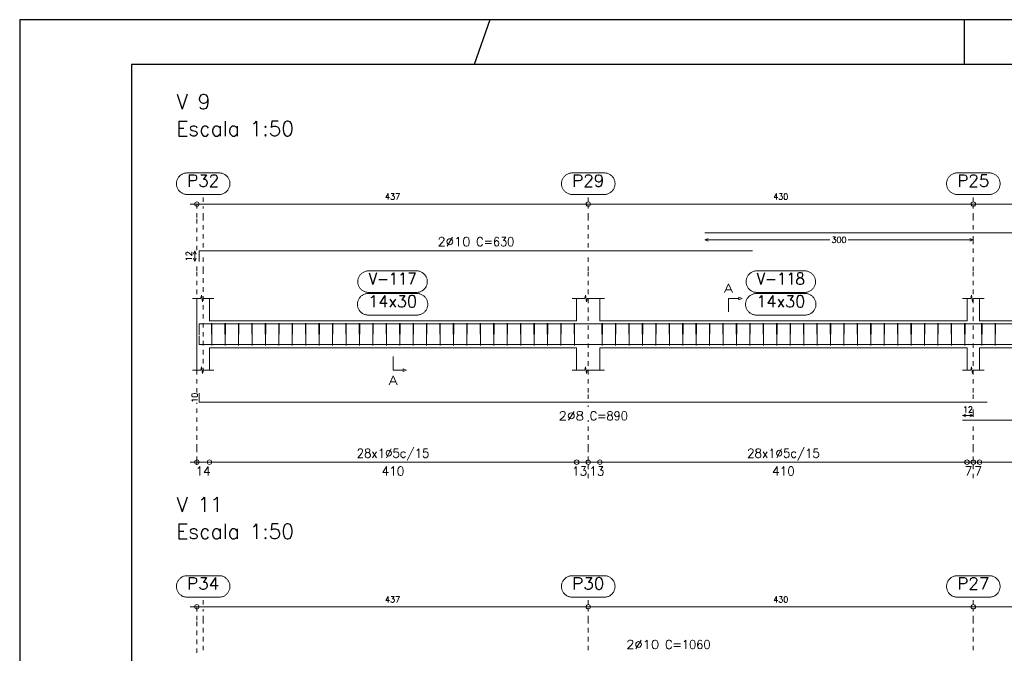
# Model space of a CAD drawing. Header units: millimetres. Extents: x -80 to 444, y 0 to 170.
# Tile 43 of 133: x 90 to 112, y 45 to 59. Entities that reach past the tile are written whole.
import ezdxf
from ezdxf.enums import TextEntityAlignment as Align

# ---------------------------------------------------------------- set-up
doc = ezdxf.new("R2010")
doc.units = ezdxf.units.MM
doc.linetypes.add('CYPE_PUNTO', pattern=[0.075, 0, -0.075])
for name, color, linetype, lineweight in [('ARM_COMPRIMENTOS', 3, 'Continuous', 0), ('ARM_DENTRO_VIGA', 4, 'Continuous', 15), ('ARM_ESTRIBOS', 3, 'Continuous', 0), ('ARM_TEXTOS', 3, 'Continuous', 0), ('COT_ARM', 3, 'Continuous', 0), ('COT_COTAS', 3, 'Continuous', 0), ('COT_EST', 3, 'Continuous', 0), ('COT_LIN_APOIOS', 2, 'CYPE_PUNTO', 0), ('COT_LIN_AUX_COTA', 2, 'CYPE_PUNTO', 0), ('MARCAS_PLANTA', 3, 'Continuous', 0), ('REF_NOME', 3, 'Continuous', 0), ('REF_REFERENCIA', 3, 'Continuous', 0), ('SEC_CONTORNOS', 2, 'Continuous', 9), ('TEXTO_COT_ARM', 3, 'Continuous', 0), ('TEXTO_REF_NOME', 3, 'Continuous', 0), ('TEXTO_REF_REFERENCIA', 3, 'Continuous', 0), ('TXT_COMP', 3, 'Continuous', 0), ('TXT_EST', 3, 'Continuous', 0)]:
    doc.layers.add(name, color=color, linetype=linetype, lineweight=lineweight)
doc.styles.add('CYPETXT', font='romans', dxfattribs={"height": 0.2})

msp = doc.modelspace()

# ---------------------------------------------------------------- linework, layer by layer
at = {"color": 1}
for p, q in [((100.5, 59.4), (100.1465, 58.4)), ((111.1, 58.4), (111.1, 59.4))]:
    msp.add_line(p, q, dxfattribs=at)
at = {"color": 2}
msp.add_lwpolyline([(90, 59.4), (90, 0), (174.1, 0), (174.1, 59.4)], close=True, dxfattribs=at)
at = {"color": 6}
msp.add_lwpolyline([(92.5, 58.4), (92.5, 1), (173.1, 1), (173.1, 58.4)], close=True, dxfattribs=at)
at = {"layer": 'ARM_COMPRIMENTOS'}
for p, q in [((93.908, 54.2341), (93.878, 54.1591)), ((93.908, 54.2341), (93.938, 54.1591)), ((93.908, 53.9941), (93.908, 54.2341)), ((93.908, 53.9941), (93.878, 54.0691)), ((93.908, 53.9941), (93.938, 54.0691))]:
    msp.add_line(p, q, dxfattribs=at)
at = {"layer": 'ARM_DENTRO_VIGA'}
for points in [[(105.298, 54.6341), (123.598, 54.6341)], [(94.008, 53.9941), (94.008, 54.2341), (106.368, 54.2341)], [(94.008, 52.3606), (94.008, 52.6006), (106.368, 52.6006)], [(105.298, 52.6006), (123.598, 52.6006)], [(94.008, 52.3386), (94.008, 52.1386), (111.608, 52.1386)], [(111.059, 52.1386), (128.759, 52.1386)], [(94.008, 51.0531), (94.008, 50.8531), (111.608, 50.8531)], [(111.059, 50.4531), (128.759, 50.4531)]]:
    msp.add_lwpolyline(points, dxfattribs=at)
at = {"layer": 'ARM_ESTRIBOS'}
for points in [[(94.294, 52.5716), (94.294, 52.6206), (94.289, 52.1206), (94.284, 52.6206), (94.284, 52.5906), (94.284, 52.5416)], [(94.594, 52.5716), (94.594, 52.6206), (94.589, 52.1206), (94.584, 52.6206), (94.584, 52.5906), (94.584, 52.5416)], [(94.894, 52.5716), (94.894, 52.6206), (94.889, 52.1206), (94.884, 52.6206), (94.884, 52.5906), (94.884, 52.5416)], [(95.194, 52.5716), (95.194, 52.6206), (95.189, 52.1206), (95.184, 52.6206), (95.184, 52.5906), (95.184, 52.5416)], [(95.494, 52.5716), (95.494, 52.6206), (95.489, 52.1206), (95.484, 52.6206), (95.484, 52.5906), (95.484, 52.5416)], [(95.794, 52.5716), (95.794, 52.6206), (95.789, 52.1206), (95.784, 52.6206), (95.784, 52.5906), (95.784, 52.5416)], [(96.094, 52.5716), (96.094, 52.6206), (96.089, 52.1206), (96.084, 52.6206), (96.084, 52.5906), (96.084, 52.5416)], [(96.394, 52.5716), (96.394, 52.6206), (96.389, 52.1206), (96.384, 52.6206), (96.384, 52.5906), (96.384, 52.5416)], [(96.694, 52.5716), (96.694, 52.6206), (96.689, 52.1206), (96.684, 52.6206), (96.684, 52.5906), (96.684, 52.5416)], [(96.994, 52.5716), (96.994, 52.6206), (96.989, 52.1206), (96.984, 52.6206), (96.984, 52.5906), (96.984, 52.5416)], [(97.294, 52.5716), (97.294, 52.6206), (97.289, 52.1206), (97.284, 52.6206), (97.284, 52.5906), (97.284, 52.5416)], [(97.594, 52.5716), (97.594, 52.6206), (97.589, 52.1206), (97.584, 52.6206), (97.584, 52.5906), (97.584, 52.5416)], [(97.894, 52.5716), (97.894, 52.6206), (97.889, 52.1206), (97.884, 52.6206), (97.884, 52.5906), (97.884, 52.5416)], [(98.194, 52.5716), (98.194, 52.6206), (98.189, 52.1206), (98.184, 52.6206), (98.184, 52.5906), (98.184, 52.5416)], [(98.494, 52.5716), (98.494, 52.6206), (98.489, 52.1206), (98.484, 52.6206), (98.484, 52.5906), (98.484, 52.5416)], [(98.794, 52.5716), (98.794, 52.6206), (98.789, 52.1206), (98.784, 52.6206), (98.784, 52.5906), (98.784, 52.5416)], [(99.094, 52.5716), (99.094, 52.6206), (99.089, 52.1206), (99.084, 52.6206), (99.084, 52.5906), (99.084, 52.5416)], [(99.394, 52.5716), (99.394, 52.6206), (99.389, 52.1206), (99.384, 52.6206), (99.384, 52.5906), (99.384, 52.5416)], [(99.694, 52.5716), (99.694, 52.6206), (99.689, 52.1206), (99.684, 52.6206), (99.684, 52.5906), (99.684, 52.5416)], [(99.994, 52.5716), (99.994, 52.6206), (99.989, 52.1206), (99.984, 52.6206), (99.984, 52.5906), (99.984, 52.5416)], [(100.294, 52.5716), (100.294, 52.6206), (100.289, 52.1206), (100.284, 52.6206), (100.284, 52.5906), (100.284, 52.5416)], [(100.594, 52.5716), (100.594, 52.6206), (100.589, 52.1206), (100.584, 52.6206), (100.584, 52.5906), (100.584, 52.5416)], [(100.894, 52.5716), (100.894, 52.6206), (100.889, 52.1206), (100.884, 52.6206), (100.884, 52.5906), (100.884, 52.5416)], [(101.194, 52.5716), (101.194, 52.6206), (101.189, 52.1206), (101.184, 52.6206), (101.184, 52.5906), (101.184, 52.5416)], [(101.494, 52.5716), (101.494, 52.6206), (101.489, 52.1206), (101.484, 52.6206), (101.484, 52.5906), (101.484, 52.5416)], [(101.794, 52.5716), (101.794, 52.6206), (101.789, 52.1206), (101.784, 52.6206), (101.784, 52.5906), (101.784, 52.5416)], [(102.094, 52.5716), (102.094, 52.6206), (102.089, 52.1206), (102.084, 52.6206), (102.084, 52.5906), (102.084, 52.5416)], [(102.394, 52.5716), (102.394, 52.6206), (102.389, 52.1206), (102.384, 52.6206), (102.384, 52.5906), (102.384, 52.5416)], [(103.014, 52.5716), (103.014, 52.6206), (103.009, 52.1206), (103.004, 52.6206), (103.004, 52.5906), (103.004, 52.5416)], [(103.314, 52.5716), (103.314, 52.6206), (103.309, 52.1206), (103.304, 52.6206), (103.304, 52.5906), (103.304, 52.5416)], [(103.614, 52.5716), (103.614, 52.6206), (103.609, 52.1206), (103.604, 52.6206), (103.604, 52.5906), (103.604, 52.5416)], [(103.914, 52.5716), (103.914, 52.6206), (103.909, 52.1206), (103.904, 52.6206), (103.904, 52.5906), (103.904, 52.5416)], [(104.214, 52.5716), (104.214, 52.6206), (104.209, 52.1206), (104.204, 52.6206), (104.204, 52.5906), (104.204, 52.5416)], [(104.514, 52.5716), (104.514, 52.6206), (104.509, 52.1206), (104.504, 52.6206), (104.504, 52.5906), (104.504, 52.5416)], [(104.814, 52.5716), (104.814, 52.6206), (104.809, 52.1206), (104.804, 52.6206), (104.804, 52.5906), (104.804, 52.5416)], [(105.114, 52.5716), (105.114, 52.6206), (105.109, 52.1206), (105.104, 52.6206), (105.104, 52.5906), (105.104, 52.5416)], [(105.414, 52.5716), (105.414, 52.6206), (105.409, 52.1206), (105.404, 52.6206), (105.404, 52.5906), (105.404, 52.5416)], [(105.714, 52.5716), (105.714, 52.6206), (105.709, 52.1206), (105.704, 52.6206), (105.704, 52.5906), (105.704, 52.5416)], [(106.014, 52.5716), (106.014, 52.6206), (106.009, 52.1206), (106.004, 52.6206), (106.004, 52.5906), (106.004, 52.5416)], [(106.314, 52.5716), (106.314, 52.6206), (106.309, 52.1206), (106.304, 52.6206), (106.304, 52.5906), (106.304, 52.5416)], [(106.614, 52.5716), (106.614, 52.6206), (106.609, 52.1206), (106.604, 52.6206), (106.604, 52.5906), (106.604, 52.5416)], [(106.914, 52.5716), (106.914, 52.6206), (106.909, 52.1206), (106.904, 52.6206), (106.904, 52.5906), (106.904, 52.5416)], [(107.214, 52.5716), (107.214, 52.6206), (107.209, 52.1206), (107.204, 52.6206), (107.204, 52.5906), (107.204, 52.5416)], [(107.514, 52.5716), (107.514, 52.6206), (107.509, 52.1206), (107.504, 52.6206), (107.504, 52.5906), (107.504, 52.5416)], [(107.814, 52.5716), (107.814, 52.6206), (107.809, 52.1206), (107.804, 52.6206), (107.804, 52.5906), (107.804, 52.5416)], [(108.114, 52.5716), (108.114, 52.6206), (108.109, 52.1206), (108.104, 52.6206), (108.104, 52.5906), (108.104, 52.5416)], [(108.414, 52.5716), (108.414, 52.6206), (108.409, 52.1206), (108.404, 52.6206), (108.404, 52.5906), (108.404, 52.5416)], [(108.714, 52.5716), (108.714, 52.6206), (108.709, 52.1206), (108.704, 52.6206), (108.704, 52.5906), (108.704, 52.5416)], [(109.014, 52.5716), (109.014, 52.6206), (109.009, 52.1206), (109.004, 52.6206), (109.004, 52.5906), (109.004, 52.5416)], [(109.314, 52.5716), (109.314, 52.6206), (109.309, 52.1206), (109.304, 52.6206), (109.304, 52.5906), (109.304, 52.5416)], [(109.614, 52.5716), (109.614, 52.6206), (109.609, 52.1206), (109.604, 52.6206), (109.604, 52.5906), (109.604, 52.5416)], [(109.914, 52.5716), (109.914, 52.6206), (109.909, 52.1206), (109.904, 52.6206), (109.904, 52.5906), (109.904, 52.5416)], [(110.214, 52.5716), (110.214, 52.6206), (110.209, 52.1206), (110.204, 52.6206), (110.204, 52.5906), (110.204, 52.5416)], [(110.514, 52.5716), (110.514, 52.6206), (110.509, 52.1206), (110.504, 52.6206), (110.504, 52.5906), (110.504, 52.5416)], [(110.814, 52.5716), (110.814, 52.6206), (110.809, 52.1206), (110.804, 52.6206), (110.804, 52.5906), (110.804, 52.5416)], [(111.114, 52.5716), (111.114, 52.6206), (111.109, 52.1206), (111.104, 52.6206), (111.104, 52.5906), (111.104, 52.5416)], [(111.494, 52.5716), (111.494, 52.6206), (111.489, 52.1206), (111.484, 52.6206), (111.484, 52.5906), (111.484, 52.5416)], [(111.794, 52.5716), (111.794, 52.6206), (111.789, 52.1206), (111.784, 52.6206), (111.784, 52.5906), (111.784, 52.5416)]]:
    msp.add_lwpolyline(points, dxfattribs=at)
at = {"layer": 'COT_ARM'}
for p, q in [((105.298, 54.4791), (105.373, 54.5091)), ((105.298, 54.4791), (105.373, 54.4491)), ((105.298, 54.4791), (108.0925, 54.4791)), ((108.5035, 54.4791), (111.298, 54.4791)), ((111.298, 54.4791), (111.223, 54.5091)), ((111.298, 54.4791), (111.223, 54.4491)), ((111.059, 50.5581), (111.134, 50.5881)), ((111.298, 50.5581), (111.223, 50.5881)), ((111.059, 50.5581), (111.134, 50.5281)), ((111.059, 50.5581), (111.298, 50.5581)), ((111.298, 50.5581), (111.223, 50.5281))]:
    msp.add_line(p, q, dxfattribs=at)
at = {"layer": 'COT_COTAS'}
for points in [[(93.808, 55.2791), (102.698, 55.2791), (111.298, 55.2791), (119.898, 55.2791), (128.498, 55.2791), (137.098, 55.2791), (145.698, 55.2791), (154.298, 55.2791), (163.188, 55.2791)], [(93.808, 46.2791), (102.698, 46.2791), (111.298, 46.2791), (119.898, 46.2791), (128.498, 46.2791), (137.098, 46.2791), (145.698, 46.2791), (154.298, 46.2791), (163.188, 46.2791)]]:
    msp.add_lwpolyline(points, dxfattribs=at)
for centre in [(93.958, 55.2791), (102.698, 55.2791), (111.298, 55.2791), (93.958, 46.2791), (102.698, 46.2791), (111.298, 46.2791)]:
    msp.add_circle(centre, 0.05, dxfattribs=at)
at = {"layer": 'COT_EST'}
msp.add_lwpolyline([(93.808, 49.5131), (94.238, 49.5131), (102.438, 49.5131), (102.698, 49.5131), (102.958, 49.5131), (111.158, 49.5131), (111.298, 49.5131), (111.438, 49.5131), (119.638, 49.5131), (119.898, 49.5131), (120.158, 49.5131), (128.358, 49.5131), (128.498, 49.5131), (128.638, 49.5131), (136.838, 49.5131)], dxfattribs=at)
for centre in [(93.958, 49.5131), (94.238, 49.5131), (102.438, 49.5131), (102.698, 49.5131), (102.958, 49.5131), (111.158, 49.5131), (111.298, 49.5131), (111.438, 49.5131)]:
    msp.add_circle(centre, 0.05, dxfattribs=at)
at = {"layer": 'COT_LIN_APOIOS'}
for p, q in [((102.698, 50.7481), (102.698, 50.7781)), ((102.698, 49.1531), (102.698, 49.4881)), ((111.298, 49.1531), (111.298, 49.4881))]:
    msp.add_line(p, q, dxfattribs=at)
for points in [[(93.958, 54.2491), (93.958, 54.9791), (93.958, 55.2541), (93.958, 55.2791)], [(102.698, 54.3091), (102.698, 54.9791), (102.698, 55.2541)], [(111.298, 54.7091), (111.298, 54.9791), (111.298, 55.2541)], [(111.298, 50.9281), (111.298, 51.0681), (111.298, 53.7866), (111.298, 54.4491), (111.298, 54.5091), (111.298, 54.5591)], [(102.698, 50.9281), (102.698, 51.0681), (102.698, 53.7866), (102.698, 54.1591)], [(93.958, 51.0681), (93.958, 53.7866), (93.958, 53.9791)], [(93.958, 49.4531), (93.958, 49.4881), (93.958, 49.5381), (93.958, 49.8131), (93.958, 50.8381)], [(111.298, 50.5281), (111.298, 50.5881), (111.298, 50.7781)], [(102.698, 49.5381), (102.698, 49.8131), (102.698, 50.4481)], [(111.298, 49.5381), (111.298, 49.8131), (111.298, 50.3781)], [(93.958, 45.2491), (93.958, 45.9791), (93.958, 46.2541), (93.958, 46.2791)], [(102.698, 45.3091), (102.698, 45.9791), (102.698, 46.2541)], [(111.298, 45.3091), (111.298, 45.9791), (111.298, 46.2541)]]:
    msp.add_lwpolyline(points, dxfattribs=at)
at = {"layer": 'COT_LIN_AUX_COTA'}
for p, q in [((94.098, 55.3291), (94.098, 55.4953)), ((102.698, 55.3291), (102.698, 55.4953)), ((111.298, 55.3291), (111.298, 55.4953)), ((94.098, 46.3291), (94.098, 46.4953)), ((102.698, 46.3291), (102.698, 46.4953)), ((111.298, 46.3291), (111.298, 46.4953))]:
    msp.add_line(p, q, dxfattribs=at)
for points in [[(94.098, 54.3091), (94.098, 54.9791), (94.098, 55.2291)], [(94.098, 51.5206), (94.098, 53.7866), (94.098, 54.1591)], [(94.098, 45.3091), (94.098, 45.9791), (94.098, 46.2291)]]:
    msp.add_lwpolyline(points, dxfattribs=at)
at = {"layer": 'MARCAS_PLANTA'}
for points in [[(105.833, 52.8706), (105.833, 53.1706), (106.058, 53.1706), (106.058, 53.2006), (106.133, 53.1706), (106.058, 53.1406), (106.058, 53.1706)], [(98.338, 51.8706), (98.338, 51.5706), (98.563, 51.5706), (98.563, 51.6006), (98.638, 51.5706), (98.563, 51.5406), (98.563, 51.5706)]]:
    msp.add_lwpolyline(points, dxfattribs=at)
at = {"layer": 'REF_NOME'}
for points in [[(98.864, 53.7866), (98.88, 53.7861), (98.896, 53.7845), (98.9118, 53.7818), (98.9274, 53.7781), (98.9427, 53.7733), (98.9577, 53.7676), (98.9722, 53.7608), (98.9863, 53.7531), (98.9998, 53.7445), (99.0127, 53.7349), (99.025, 53.7246), (99.0365, 53.7134), (99.0473, 53.7015), (99.0572, 53.689), (99.0663, 53.6757), (99.0745, 53.6619), (99.0817, 53.6476), (99.088, 53.6329), (99.0932, 53.6177), (99.0975, 53.6022), (99.1007, 53.5865), (99.1028, 53.5706), (99.1039, 53.5546), (99.1039, 53.5386), (99.1028, 53.5226), (99.1007, 53.5067), (99.0975, 53.491), (99.0932, 53.4755), (99.088, 53.4603), (99.0817, 53.4456), (99.0745, 53.4313), (99.0663, 53.4175), (99.0572, 53.4042), (99.0473, 53.3916), (99.0365, 53.3798), (99.025, 53.3686), (99.0127, 53.3582), (98.9998, 53.3487), (98.9863, 53.3401), (98.9722, 53.3324), (98.9577, 53.3256), (98.9427, 53.3199), (98.9274, 53.3151), (98.9118, 53.3114), (98.896, 53.3087), (98.88, 53.3071), (98.864, 53.3066), (97.792, 53.3066), (97.776, 53.3071), (97.76, 53.3087), (97.7442, 53.3114), (97.7286, 53.3151), (97.7133, 53.3199), (97.6983, 53.3256), (97.6838, 53.3324), (97.6697, 53.3401), (97.6562, 53.3487), (97.6433, 53.3582), (97.631, 53.3686), (97.6195, 53.3798), (97.6087, 53.3916), (97.5988, 53.4042), (97.5897, 53.4175), (97.5815, 53.4313), (97.5743, 53.4456), (97.568, 53.4603), (97.5628, 53.4755), (97.5585, 53.491), (97.5553, 53.5067), (97.5532, 53.5226), (97.5521, 53.5386), (97.5521, 53.5546), (97.5532, 53.5706), (97.5553, 53.5865), (97.5585, 53.6022), (97.5628, 53.6177), (97.568, 53.6329), (97.5743, 53.6476), (97.5815, 53.6619), (97.5897, 53.6757), (97.5988, 53.689), (97.6087, 53.7015), (97.6195, 53.7134), (97.631, 53.7246), (97.6433, 53.7349), (97.6562, 53.7445), (97.6697, 53.7531), (97.6838, 53.7608), (97.6983, 53.7676), (97.7133, 53.7733), (97.7286, 53.7781), (97.7442, 53.7818), (97.76, 53.7845), (97.776, 53.7861), (97.792, 53.7866), (98.864, 53.7866)], [(107.534, 53.7866), (107.55, 53.7861), (107.566, 53.7845), (107.5818, 53.7818), (107.5974, 53.7781), (107.6127, 53.7733), (107.6277, 53.7676), (107.6422, 53.7608), (107.6563, 53.7531), (107.6698, 53.7445), (107.6827, 53.7349), (107.695, 53.7246), (107.7065, 53.7134), (107.7173, 53.7015), (107.7272, 53.689), (107.7363, 53.6757), (107.7445, 53.6619), (107.7517, 53.6476), (107.758, 53.6329), (107.7632, 53.6177), (107.7675, 53.6022), (107.7707, 53.5865), (107.7728, 53.5706), (107.7739, 53.5546), (107.7739, 53.5386), (107.7728, 53.5226), (107.7707, 53.5067), (107.7675, 53.491), (107.7632, 53.4755), (107.758, 53.4603), (107.7517, 53.4456), (107.7445, 53.4313), (107.7363, 53.4175), (107.7272, 53.4042), (107.7173, 53.3916), (107.7065, 53.3798), (107.695, 53.3686), (107.6827, 53.3582), (107.6698, 53.3487), (107.6563, 53.3401), (107.6422, 53.3324), (107.6277, 53.3256), (107.6127, 53.3199), (107.5974, 53.3151), (107.5818, 53.3114), (107.566, 53.3087), (107.55, 53.3071), (107.534, 53.3066), (106.462, 53.3066), (106.446, 53.3071), (106.43, 53.3087), (106.4142, 53.3114), (106.3986, 53.3151), (106.3833, 53.3199), (106.3683, 53.3256), (106.3538, 53.3324), (106.3397, 53.3401), (106.3262, 53.3487), (106.3133, 53.3582), (106.301, 53.3686), (106.2895, 53.3798), (106.2787, 53.3916), (106.2688, 53.4042), (106.2597, 53.4175), (106.2515, 53.4313), (106.2443, 53.4456), (106.238, 53.4603), (106.2328, 53.4755), (106.2285, 53.491), (106.2253, 53.5067), (106.2232, 53.5226), (106.2221, 53.5386), (106.2221, 53.5546), (106.2232, 53.5706), (106.2253, 53.5865), (106.2285, 53.6022), (106.2328, 53.6177), (106.238, 53.6329), (106.2443, 53.6476), (106.2515, 53.6619), (106.2597, 53.6757), (106.2688, 53.689), (106.2787, 53.7015), (106.2895, 53.7134), (106.301, 53.7246), (106.3133, 53.7349), (106.3262, 53.7445), (106.3397, 53.7531), (106.3538, 53.7608), (106.3683, 53.7676), (106.3833, 53.7733), (106.3986, 53.7781), (106.4142, 53.7818), (106.43, 53.7845), (106.446, 53.7861), (106.462, 53.7866), (107.534, 53.7866)], [(98.874, 53.2806), (98.89, 53.2801), (98.906, 53.2785), (98.9218, 53.2758), (98.9374, 53.2721), (98.9527, 53.2673), (98.9677, 53.2616), (98.9822, 53.2548), (98.9963, 53.2471), (99.0098, 53.2385), (99.0227, 53.2289), (99.035, 53.2186), (99.0465, 53.2074), (99.0573, 53.1955), (99.0672, 53.183), (99.0763, 53.1697), (99.0845, 53.1559), (99.0917, 53.1416), (99.098, 53.1269), (99.1032, 53.1117), (99.1075, 53.0962), (99.1107, 53.0805), (99.1128, 53.0646), (99.1139, 53.0486), (99.1139, 53.0326), (99.1128, 53.0166), (99.1107, 53.0007), (99.1075, 52.985), (99.1032, 52.9695), (99.098, 52.9543), (99.0917, 52.9396), (99.0845, 52.9253), (99.0763, 52.9115), (99.0672, 52.8982), (99.0573, 52.8856), (99.0465, 52.8738), (99.035, 52.8626), (99.0227, 52.8522), (99.0098, 52.8427), (98.9963, 52.8341), (98.9822, 52.8264), (98.9677, 52.8196), (98.9527, 52.8139), (98.9374, 52.8091), (98.9218, 52.8054), (98.906, 52.8027), (98.89, 52.8011), (98.874, 52.8006), (97.782, 52.8006), (97.766, 52.8011), (97.75, 52.8027), (97.7342, 52.8054), (97.7186, 52.8091), (97.7033, 52.8139), (97.6883, 52.8196), (97.6738, 52.8264), (97.6597, 52.8341), (97.6462, 52.8427), (97.6333, 52.8522), (97.621, 52.8626), (97.6095, 52.8738), (97.5987, 52.8856), (97.5888, 52.8982), (97.5797, 52.9115), (97.5715, 52.9253), (97.5643, 52.9396), (97.558, 52.9543), (97.5528, 52.9695), (97.5485, 52.985), (97.5453, 53.0007), (97.5432, 53.0166), (97.5421, 53.0326), (97.5421, 53.0486), (97.5432, 53.0646), (97.5453, 53.0805), (97.5485, 53.0962), (97.5528, 53.1117), (97.558, 53.1269), (97.5643, 53.1416), (97.5715, 53.1559), (97.5797, 53.1697), (97.5888, 53.183), (97.5987, 53.1955), (97.6095, 53.2074), (97.621, 53.2186), (97.6333, 53.2289), (97.6462, 53.2385), (97.6597, 53.2471), (97.6738, 53.2548), (97.6883, 53.2616), (97.7033, 53.2673), (97.7186, 53.2721), (97.7342, 53.2758), (97.75, 53.2785), (97.766, 53.2801), (97.782, 53.2806), (98.874, 53.2806)], [(107.544, 53.2806), (107.56, 53.2801), (107.576, 53.2785), (107.5918, 53.2758), (107.6074, 53.2721), (107.6227, 53.2673), (107.6377, 53.2616), (107.6522, 53.2548), (107.6663, 53.2471), (107.6798, 53.2385), (107.6927, 53.2289), (107.705, 53.2186), (107.7165, 53.2074), (107.7273, 53.1955), (107.7372, 53.183), (107.7463, 53.1697), (107.7545, 53.1559), (107.7617, 53.1416), (107.768, 53.1269), (107.7732, 53.1117), (107.7775, 53.0962), (107.7807, 53.0805), (107.7828, 53.0646), (107.7839, 53.0486), (107.7839, 53.0326), (107.7828, 53.0166), (107.7807, 53.0007), (107.7775, 52.985), (107.7732, 52.9695), (107.768, 52.9543), (107.7617, 52.9396), (107.7545, 52.9253), (107.7463, 52.9115), (107.7372, 52.8982), (107.7273, 52.8856), (107.7165, 52.8738), (107.705, 52.8626), (107.6927, 52.8522), (107.6798, 52.8427), (107.6663, 52.8341), (107.6522, 52.8264), (107.6377, 52.8196), (107.6227, 52.8139), (107.6074, 52.8091), (107.5918, 52.8054), (107.576, 52.8027), (107.56, 52.8011), (107.544, 52.8006), (106.452, 52.8006), (106.436, 52.8011), (106.42, 52.8027), (106.4042, 52.8054), (106.3886, 52.8091), (106.3733, 52.8139), (106.3583, 52.8196), (106.3438, 52.8264), (106.3297, 52.8341), (106.3162, 52.8427), (106.3033, 52.8522), (106.291, 52.8626), (106.2795, 52.8738), (106.2687, 52.8856), (106.2588, 52.8982), (106.2497, 52.9115), (106.2415, 52.9253), (106.2343, 52.9396), (106.228, 52.9543), (106.2228, 52.9695), (106.2185, 52.985), (106.2153, 53.0007), (106.2132, 53.0166), (106.2121, 53.0326), (106.2121, 53.0486), (106.2132, 53.0646), (106.2153, 53.0805), (106.2185, 53.0962), (106.2228, 53.1117), (106.228, 53.1269), (106.2343, 53.1416), (106.2415, 53.1559), (106.2497, 53.1697), (106.2588, 53.183), (106.2687, 53.1955), (106.2795, 53.2074), (106.291, 53.2186), (106.3033, 53.2289), (106.3162, 53.2385), (106.3297, 53.2471), (106.3438, 53.2548), (106.3583, 53.2616), (106.3733, 53.2673), (106.3886, 53.2721), (106.4042, 53.2758), (106.42, 53.2785), (106.436, 53.2801), (106.452, 53.2806), (107.544, 53.2806)]]:
    msp.add_lwpolyline(points, close=True, dxfattribs=at)
at = {"layer": 'REF_REFERENCIA'}
for points in [[(94.456, 55.9753), (94.472, 55.9747), (94.488, 55.9731), (94.5038, 55.9705), (94.5194, 55.9668), (94.5347, 55.962), (94.5497, 55.9562), (94.5642, 55.9495), (94.5783, 55.9418), (94.5918, 55.9331), (94.6047, 55.9236), (94.617, 55.9133), (94.6285, 55.9021), (94.6393, 55.8902), (94.6492, 55.8776), (94.6583, 55.8644), (94.6665, 55.8506), (94.6737, 55.8363), (94.68, 55.8215), (94.6852, 55.8064), (94.6895, 55.7909), (94.6927, 55.7752), (94.6948, 55.7593), (94.6959, 55.7433), (94.6959, 55.7273), (94.6948, 55.7113), (94.6927, 55.6954), (94.6895, 55.6796), (94.6852, 55.6642), (94.68, 55.649), (94.6737, 55.6343), (94.6665, 55.6199), (94.6583, 55.6061), (94.6492, 55.5929), (94.6393, 55.5803), (94.6285, 55.5684), (94.617, 55.5573), (94.6047, 55.5469), (94.5918, 55.5374), (94.5783, 55.5288), (94.5642, 55.5211), (94.5497, 55.5143), (94.5347, 55.5086), (94.5194, 55.5038), (94.5038, 55.5001), (94.488, 55.4974), (94.472, 55.4958), (94.456, 55.4953), (93.74, 55.4953), (93.724, 55.4958), (93.708, 55.4974), (93.6922, 55.5001), (93.6766, 55.5038), (93.6613, 55.5086), (93.6463, 55.5143), (93.6318, 55.5211), (93.6177, 55.5288), (93.6042, 55.5374), (93.5913, 55.5469), (93.579, 55.5573), (93.5675, 55.5684), (93.5567, 55.5803), (93.5468, 55.5929), (93.5377, 55.6061), (93.5295, 55.6199), (93.5223, 55.6343), (93.516, 55.649), (93.5108, 55.6642), (93.5065, 55.6796), (93.5033, 55.6954), (93.5012, 55.7113), (93.5001, 55.7273), (93.5001, 55.7433), (93.5012, 55.7593), (93.5033, 55.7752), (93.5065, 55.7909), (93.5108, 55.8064), (93.516, 55.8215), (93.5223, 55.8363), (93.5295, 55.8506), (93.5377, 55.8644), (93.5468, 55.8776), (93.5567, 55.8902), (93.5675, 55.9021), (93.579, 55.9133), (93.5913, 55.9236), (93.6042, 55.9331), (93.6177, 55.9418), (93.6318, 55.9495), (93.6463, 55.9562), (93.6613, 55.962), (93.6766, 55.9668), (93.6922, 55.9705), (93.708, 55.9731), (93.724, 55.9747), (93.74, 55.9753), (94.456, 55.9753)], [(103.056, 55.9753), (103.072, 55.9747), (103.088, 55.9731), (103.1038, 55.9705), (103.1194, 55.9668), (103.1347, 55.962), (103.1497, 55.9562), (103.1642, 55.9495), (103.1783, 55.9418), (103.1918, 55.9331), (103.2047, 55.9236), (103.217, 55.9133), (103.2285, 55.9021), (103.2393, 55.8902), (103.2492, 55.8776), (103.2583, 55.8644), (103.2665, 55.8506), (103.2737, 55.8363), (103.28, 55.8215), (103.2852, 55.8064), (103.2895, 55.7909), (103.2927, 55.7752), (103.2948, 55.7593), (103.2959, 55.7433), (103.2959, 55.7273), (103.2948, 55.7113), (103.2927, 55.6954), (103.2895, 55.6796), (103.2852, 55.6642), (103.28, 55.649), (103.2737, 55.6343), (103.2665, 55.6199), (103.2583, 55.6061), (103.2492, 55.5929), (103.2393, 55.5803), (103.2285, 55.5684), (103.217, 55.5573), (103.2047, 55.5469), (103.1918, 55.5374), (103.1783, 55.5288), (103.1642, 55.5211), (103.1497, 55.5143), (103.1347, 55.5086), (103.1194, 55.5038), (103.1038, 55.5001), (103.088, 55.4974), (103.072, 55.4958), (103.056, 55.4953), (102.34, 55.4953), (102.324, 55.4958), (102.308, 55.4974), (102.2922, 55.5001), (102.2766, 55.5038), (102.2613, 55.5086), (102.2463, 55.5143), (102.2318, 55.5211), (102.2177, 55.5288), (102.2042, 55.5374), (102.1913, 55.5469), (102.179, 55.5573), (102.1675, 55.5684), (102.1567, 55.5803), (102.1468, 55.5929), (102.1377, 55.6061), (102.1295, 55.6199), (102.1223, 55.6343), (102.116, 55.649), (102.1108, 55.6642), (102.1065, 55.6796), (102.1033, 55.6954), (102.1012, 55.7113), (102.1001, 55.7273), (102.1001, 55.7433), (102.1012, 55.7593), (102.1033, 55.7752), (102.1065, 55.7909), (102.1108, 55.8064), (102.116, 55.8215), (102.1223, 55.8363), (102.1295, 55.8506), (102.1377, 55.8644), (102.1468, 55.8776), (102.1567, 55.8902), (102.1675, 55.9021), (102.179, 55.9133), (102.1913, 55.9236), (102.2042, 55.9331), (102.2177, 55.9418), (102.2318, 55.9495), (102.2463, 55.9562), (102.2613, 55.962), (102.2766, 55.9668), (102.2922, 55.9705), (102.308, 55.9731), (102.324, 55.9747), (102.34, 55.9753), (103.056, 55.9753)], [(111.656, 55.9753), (111.672, 55.9747), (111.688, 55.9731), (111.7038, 55.9705), (111.7194, 55.9668), (111.7347, 55.962), (111.7497, 55.9562), (111.7642, 55.9495), (111.7783, 55.9418), (111.7918, 55.9331), (111.8047, 55.9236), (111.817, 55.9133), (111.8285, 55.9021), (111.8393, 55.8902), (111.8492, 55.8776), (111.8583, 55.8644), (111.8665, 55.8506), (111.8737, 55.8363), (111.88, 55.8215), (111.8852, 55.8064), (111.8895, 55.7909), (111.8927, 55.7752), (111.8948, 55.7593), (111.8959, 55.7433), (111.8959, 55.7273), (111.8948, 55.7113), (111.8927, 55.6954), (111.8895, 55.6796), (111.8852, 55.6642), (111.88, 55.649), (111.8737, 55.6343), (111.8665, 55.6199), (111.8583, 55.6061), (111.8492, 55.5929), (111.8393, 55.5803), (111.8285, 55.5684), (111.817, 55.5573), (111.8047, 55.5469), (111.7918, 55.5374), (111.7783, 55.5288), (111.7642, 55.5211), (111.7497, 55.5143), (111.7347, 55.5086), (111.7194, 55.5038), (111.7038, 55.5001), (111.688, 55.4974), (111.672, 55.4958), (111.656, 55.4953), (110.94, 55.4953), (110.924, 55.4958), (110.908, 55.4974), (110.8922, 55.5001), (110.8766, 55.5038), (110.8613, 55.5086), (110.8463, 55.5143), (110.8318, 55.5211), (110.8177, 55.5288), (110.8042, 55.5374), (110.7913, 55.5469), (110.779, 55.5573), (110.7675, 55.5684), (110.7567, 55.5803), (110.7468, 55.5929), (110.7377, 55.6061), (110.7295, 55.6199), (110.7223, 55.6343), (110.716, 55.649), (110.7108, 55.6642), (110.7065, 55.6796), (110.7033, 55.6954), (110.7012, 55.7113), (110.7001, 55.7273), (110.7001, 55.7433), (110.7012, 55.7593), (110.7033, 55.7752), (110.7065, 55.7909), (110.7108, 55.8064), (110.716, 55.8215), (110.7223, 55.8363), (110.7295, 55.8506), (110.7377, 55.8644), (110.7468, 55.8776), (110.7567, 55.8902), (110.7675, 55.9021), (110.779, 55.9133), (110.7913, 55.9236), (110.8042, 55.9331), (110.8177, 55.9418), (110.8318, 55.9495), (110.8463, 55.9562), (110.8613, 55.962), (110.8766, 55.9668), (110.8922, 55.9705), (110.908, 55.9731), (110.924, 55.9747), (110.94, 55.9753), (111.656, 55.9753)], [(94.456, 46.9753), (94.472, 46.9747), (94.488, 46.9731), (94.5038, 46.9705), (94.5194, 46.9668), (94.5347, 46.962), (94.5497, 46.9562), (94.5642, 46.9495), (94.5783, 46.9418), (94.5918, 46.9331), (94.6047, 46.9236), (94.617, 46.9133), (94.6285, 46.9021), (94.6393, 46.8902), (94.6492, 46.8776), (94.6583, 46.8644), (94.6665, 46.8506), (94.6737, 46.8363), (94.68, 46.8215), (94.6852, 46.8064), (94.6895, 46.7909), (94.6927, 46.7752), (94.6948, 46.7593), (94.6959, 46.7433), (94.6959, 46.7273), (94.6948, 46.7113), (94.6927, 46.6954), (94.6895, 46.6796), (94.6852, 46.6642), (94.68, 46.649), (94.6737, 46.6343), (94.6665, 46.6199), (94.6583, 46.6061), (94.6492, 46.5929), (94.6393, 46.5803), (94.6285, 46.5684), (94.617, 46.5573), (94.6047, 46.5469), (94.5918, 46.5374), (94.5783, 46.5288), (94.5642, 46.5211), (94.5497, 46.5143), (94.5347, 46.5086), (94.5194, 46.5038), (94.5038, 46.5001), (94.488, 46.4974), (94.472, 46.4958), (94.456, 46.4953), (93.74, 46.4953), (93.724, 46.4958), (93.708, 46.4974), (93.6922, 46.5001), (93.6766, 46.5038), (93.6613, 46.5086), (93.6463, 46.5143), (93.6318, 46.5211), (93.6177, 46.5288), (93.6042, 46.5374), (93.5913, 46.5469), (93.579, 46.5573), (93.5675, 46.5684), (93.5567, 46.5803), (93.5468, 46.5929), (93.5377, 46.6061), (93.5295, 46.6199), (93.5223, 46.6343), (93.516, 46.649), (93.5108, 46.6642), (93.5065, 46.6796), (93.5033, 46.6954), (93.5012, 46.7113), (93.5001, 46.7273), (93.5001, 46.7433), (93.5012, 46.7593), (93.5033, 46.7752), (93.5065, 46.7909), (93.5108, 46.8064), (93.516, 46.8215), (93.5223, 46.8363), (93.5295, 46.8506), (93.5377, 46.8644), (93.5468, 46.8776), (93.5567, 46.8902), (93.5675, 46.9021), (93.579, 46.9133), (93.5913, 46.9236), (93.6042, 46.9331), (93.6177, 46.9418), (93.6318, 46.9495), (93.6463, 46.9562), (93.6613, 46.962), (93.6766, 46.9668), (93.6922, 46.9705), (93.708, 46.9731), (93.724, 46.9747), (93.74, 46.9753), (94.456, 46.9753)], [(103.056, 46.9753), (103.072, 46.9747), (103.088, 46.9731), (103.1038, 46.9705), (103.1194, 46.9668), (103.1347, 46.962), (103.1497, 46.9562), (103.1642, 46.9495), (103.1783, 46.9418), (103.1918, 46.9331), (103.2047, 46.9236), (103.217, 46.9133), (103.2285, 46.9021), (103.2393, 46.8902), (103.2492, 46.8776), (103.2583, 46.8644), (103.2665, 46.8506), (103.2737, 46.8363), (103.28, 46.8215), (103.2852, 46.8064), (103.2895, 46.7909), (103.2927, 46.7752), (103.2948, 46.7593), (103.2959, 46.7433), (103.2959, 46.7273), (103.2948, 46.7113), (103.2927, 46.6954), (103.2895, 46.6796), (103.2852, 46.6642), (103.28, 46.649), (103.2737, 46.6343), (103.2665, 46.6199), (103.2583, 46.6061), (103.2492, 46.5929), (103.2393, 46.5803), (103.2285, 46.5684), (103.217, 46.5573), (103.2047, 46.5469), (103.1918, 46.5374), (103.1783, 46.5288), (103.1642, 46.5211), (103.1497, 46.5143), (103.1347, 46.5086), (103.1194, 46.5038), (103.1038, 46.5001), (103.088, 46.4974), (103.072, 46.4958), (103.056, 46.4953), (102.34, 46.4953), (102.324, 46.4958), (102.308, 46.4974), (102.2922, 46.5001), (102.2766, 46.5038), (102.2613, 46.5086), (102.2463, 46.5143), (102.2318, 46.5211), (102.2177, 46.5288), (102.2042, 46.5374), (102.1913, 46.5469), (102.179, 46.5573), (102.1675, 46.5684), (102.1567, 46.5803), (102.1468, 46.5929), (102.1377, 46.6061), (102.1295, 46.6199), (102.1223, 46.6343), (102.116, 46.649), (102.1108, 46.6642), (102.1065, 46.6796), (102.1033, 46.6954), (102.1012, 46.7113), (102.1001, 46.7273), (102.1001, 46.7433), (102.1012, 46.7593), (102.1033, 46.7752), (102.1065, 46.7909), (102.1108, 46.8064), (102.116, 46.8215), (102.1223, 46.8363), (102.1295, 46.8506), (102.1377, 46.8644), (102.1468, 46.8776), (102.1567, 46.8902), (102.1675, 46.9021), (102.179, 46.9133), (102.1913, 46.9236), (102.2042, 46.9331), (102.2177, 46.9418), (102.2318, 46.9495), (102.2463, 46.9562), (102.2613, 46.962), (102.2766, 46.9668), (102.2922, 46.9705), (102.308, 46.9731), (102.324, 46.9747), (102.34, 46.9753), (103.056, 46.9753)], [(111.656, 46.9753), (111.672, 46.9747), (111.688, 46.9731), (111.7038, 46.9705), (111.7194, 46.9668), (111.7347, 46.962), (111.7497, 46.9562), (111.7642, 46.9495), (111.7783, 46.9418), (111.7918, 46.9331), (111.8047, 46.9236), (111.817, 46.9133), (111.8285, 46.9021), (111.8393, 46.8902), (111.8492, 46.8776), (111.8583, 46.8644), (111.8665, 46.8506), (111.8737, 46.8363), (111.88, 46.8215), (111.8852, 46.8064), (111.8895, 46.7909), (111.8927, 46.7752), (111.8948, 46.7593), (111.8959, 46.7433), (111.8959, 46.7273), (111.8948, 46.7113), (111.8927, 46.6954), (111.8895, 46.6796), (111.8852, 46.6642), (111.88, 46.649), (111.8737, 46.6343), (111.8665, 46.6199), (111.8583, 46.6061), (111.8492, 46.5929), (111.8393, 46.5803), (111.8285, 46.5684), (111.817, 46.5573), (111.8047, 46.5469), (111.7918, 46.5374), (111.7783, 46.5288), (111.7642, 46.5211), (111.7497, 46.5143), (111.7347, 46.5086), (111.7194, 46.5038), (111.7038, 46.5001), (111.688, 46.4974), (111.672, 46.4958), (111.656, 46.4953), (110.94, 46.4953), (110.924, 46.4958), (110.908, 46.4974), (110.8922, 46.5001), (110.8766, 46.5038), (110.8613, 46.5086), (110.8463, 46.5143), (110.8318, 46.5211), (110.8177, 46.5288), (110.8042, 46.5374), (110.7913, 46.5469), (110.779, 46.5573), (110.7675, 46.5684), (110.7567, 46.5803), (110.7468, 46.5929), (110.7377, 46.6061), (110.7295, 46.6199), (110.7223, 46.6343), (110.716, 46.649), (110.7108, 46.6642), (110.7065, 46.6796), (110.7033, 46.6954), (110.7012, 46.7113), (110.7001, 46.7273), (110.7001, 46.7433), (110.7012, 46.7593), (110.7033, 46.7752), (110.7065, 46.7909), (110.7108, 46.8064), (110.716, 46.8215), (110.7223, 46.8363), (110.7295, 46.8506), (110.7377, 46.8644), (110.7468, 46.8776), (110.7567, 46.8902), (110.7675, 46.9021), (110.779, 46.9133), (110.7913, 46.9236), (110.8042, 46.9331), (110.8177, 46.9418), (110.8318, 46.9495), (110.8463, 46.9562), (110.8613, 46.962), (110.8766, 46.9668), (110.8922, 46.9705), (110.908, 46.9731), (110.924, 46.9747), (110.94, 46.9753), (111.656, 46.9753)]]:
    msp.add_lwpolyline(points, close=True, dxfattribs=at)
at = {"layer": 'SEC_CONTORNOS'}
for p, q in [((93.958, 52.6706), (93.958, 53.1706)), ((94.238, 52.6706), (94.238, 53.1706)), ((102.438, 52.6706), (102.438, 53.1706)), ((102.958, 52.6706), (102.958, 53.1706)), ((111.158, 52.6706), (111.158, 53.1706)), ((111.438, 52.6706), (111.438, 53.1706)), ((93.958, 52.0706), (93.958, 52.6706)), ((94.238, 52.6706), (102.438, 52.6706)), ((102.958, 52.6706), (111.158, 52.6706)), ((111.438, 52.6706), (119.638, 52.6706)), ((94.238, 52.0706), (102.438, 52.0706)), ((94.238, 51.5706), (94.238, 52.0706)), ((102.438, 51.5706), (102.438, 52.0706)), ((102.958, 52.0706), (111.158, 52.0706)), ((102.958, 51.5706), (102.958, 52.0706)), ((111.158, 51.5706), (111.158, 52.0706)), ((111.438, 52.0706), (119.638, 52.0706)), ((111.438, 51.5706), (111.438, 52.0706))]:
    msp.add_line(p, q, dxfattribs=at)
for points in [[(93.858, 53.1706), (94.045, 53.1706), (94.0575, 53.2456), (94.0825, 53.0956), (94.095, 53.1706), (94.338, 53.1706)], [(102.338, 53.1706), (102.621, 53.1706), (102.6335, 53.2456), (102.6585, 53.0956), (102.671, 53.1706), (103.058, 53.1706)], [(111.058, 53.1706), (111.245, 53.1706), (111.2575, 53.2456), (111.2825, 53.0956), (111.295, 53.1706), (111.538, 53.1706)], [(93.958, 51.5706), (93.958, 52.0706), (93.958, 52.6706)], [(93.858, 51.5706), (94.045, 51.5706), (94.0575, 51.6456), (94.0825, 51.4956), (94.095, 51.5706), (94.338, 51.5706)], [(102.338, 51.5706), (102.621, 51.5706), (102.6335, 51.6456), (102.6585, 51.4956), (102.671, 51.5706), (103.058, 51.5706)], [(111.058, 51.5706), (111.245, 51.5706), (111.2575, 51.6456), (111.2825, 51.4956), (111.295, 51.5706), (111.538, 51.5706)]]:
    msp.add_lwpolyline(points, dxfattribs=at)

# ---------------------------------------------------------------- texts
at = {"layer": 'ARM_COMPRIMENTOS', "style": 'CYPETXT', "width": 0.953514}
for s, p, p2 in [('12', (93.8413, 54.0021), (93.8413, 54.2261)), ('10', (93.9747, 50.8411), (93.9747, 51.0651))]:
    msp.add_text(s, height=0.13333, rotation=90, dxfattribs=at).set_placement(p, p2, align=Align.FIT)
at = {"layer": 'ARM_TEXTOS', "style": 'CYPETXT'}
for s, width, p, p2 in [('2%%c10', 1.019605, (99.33, 54.3391), (100.068, 54.3391)), ('2%%c8', 1.06875, (102.034, 50.4481), (102.604, 50.4481)), ('2%%c10', 1.019605, (103.546, 45.3391), (104.284, 45.3391))]:
    msp.add_text(s, height=0.2, dxfattribs=dict(at, width=width)).set_placement(p, p2, align=Align.FIT)
at = {"layer": 'COT_COTAS', "style": 'CYPETXT', "width": 0.928421}
for s, p, p2 in [('437', (98.16, 55.3791), (98.496, 55.3791)), ('430', (106.83, 55.3791), (107.166, 55.3791)), ('437', (98.16, 46.3791), (98.496, 46.3791)), ('430', (106.83, 46.3791), (107.166, 46.3791))]:
    msp.add_text(s, height=0.13333, dxfattribs=at).set_placement(p, p2, align=Align.FIT)
at = {"layer": 'COT_EST', "style": 'CYPETXT'}
for s, width, p, p2 in [('14', 0.928421, (93.93, 49.2131), (94.266, 49.2131)), ('410', 0.928421, (98.086, 49.2131), (98.59, 49.2131)), ('13', 0.953514, (102.337, 49.2131), (102.673, 49.2131)), ('13', 0.953514, (102.723, 49.2131), (103.059, 49.2131)), ('410', 0.928421, (106.806, 49.2131), (107.31, 49.2131)), ('7', 1.037647, (111.105, 49.2131), (111.273, 49.2131)), ('7', 1.037647, (111.323, 49.2131), (111.491, 49.2131))]:
    msp.add_text(s, height=0.2, dxfattribs=dict(at, width=width)).set_placement(p, p2, align=Align.FIT)
at = {"layer": 'MARCAS_PLANTA', "style": 'CYPETXT', "width": 1.241471}
for p, p2 in [((105.7325, 53.3006), (105.9335, 53.3006)), ((98.2375, 51.2406), (98.4385, 51.2406))]:
    msp.add_text('A', height=0.2, dxfattribs=at).set_placement(p, p2, align=Align.FIT)
at = {"layer": 'TEXTO_COT_ARM', "style": 'CYPETXT'}
for s, width, p, p2 in [('300', 0.928421, (108.13, 54.4124), (108.466, 54.4124)), ('12', 0.953514, (111.0665, 50.6248), (111.2905, 50.6248))]:
    msp.add_text(s, height=0.13333, dxfattribs=dict(at, width=width)).set_placement(p, p2, align=Align.FIT)
at = {"layer": 'TEXTO_REF_NOME', "style": 'CYPETXT'}
for s, height, width, p, p2 in [('V 9', 0.33333, 0.864818, (93.5, 57.4), (94.255, 57.4)), ('Escala 1:50', 0.333333, 0.879654, (93.5, 56.8), (96.125, 56.8)), ('V-117', 0.26667, 0.835842, (97.792, 53.4799), (98.864, 53.4799)), ('V-118', 0.26667, 0.835842, (106.462, 53.4799), (107.534, 53.4799)), ('14x30', 0.26667, 0.91484, (97.782, 52.9739), (98.874, 52.9739)), ('14x30', 0.26667, 0.91484, (106.452, 52.9739), (107.544, 52.9739)), ('V 11', 0.33333, 0.9315, (93.5, 48.4), (94.535, 48.4)), ('Escala 1:50', 0.333333, 0.879654, (93.5, 47.8), (96.125, 47.8))]:
    msp.add_text(s, height=height, dxfattribs=dict(at, width=width)).set_placement(p, p2, align=Align.FIT)
at = {"layer": 'TEXTO_REF_REFERENCIA', "style": 'CYPETXT'}
for s, width, p, p2 in [('P32', 0.972155, (93.74, 55.6686), (94.456, 55.6686)), ('P29', 0.989211, (102.34, 55.6686), (103.056, 55.6686)), ('P25', 0.972155, (110.94, 55.6686), (111.656, 55.6686)), ('P34', 0.955678, (93.74, 46.6686), (94.456, 46.6686)), ('P30', 0.972155, (102.34, 46.6686), (103.056, 46.6686)), ('P27', 0.972155, (110.94, 46.6686), (111.656, 46.6686))]:
    msp.add_text(s, height=0.26667, dxfattribs=dict(at, width=width)).set_placement(p, p2, align=Align.FIT)
at = {"layer": 'TXT_COMP', "style": 'CYPETXT'}
for s, width, p, p2 in [(' C=630', 0.82152, (100.068, 54.3391), (101.046, 54.3391)), (' C=890', 0.82152, (102.604, 50.4481), (103.582, 50.4481)), (' C=1060', 0.829862, (104.284, 45.3391), (105.43, 45.3391))]:
    msp.add_text(s, height=0.2, dxfattribs=dict(at, width=width)).set_placement(p, p2, align=Align.FIT)
at = {"layer": 'TXT_EST', "style": 'CYPETXT', "width": 0.882979}
for p, p2 in [((97.5265, 49.6131), (99.1495, 49.6131)), ((106.2465, 49.6131), (107.8695, 49.6131))]:
    msp.add_text('28x1%%c5c/15', height=0.2, dxfattribs=at).set_placement(p, p2, align=Align.FIT)

doc.saveas('drawing.dxf')
